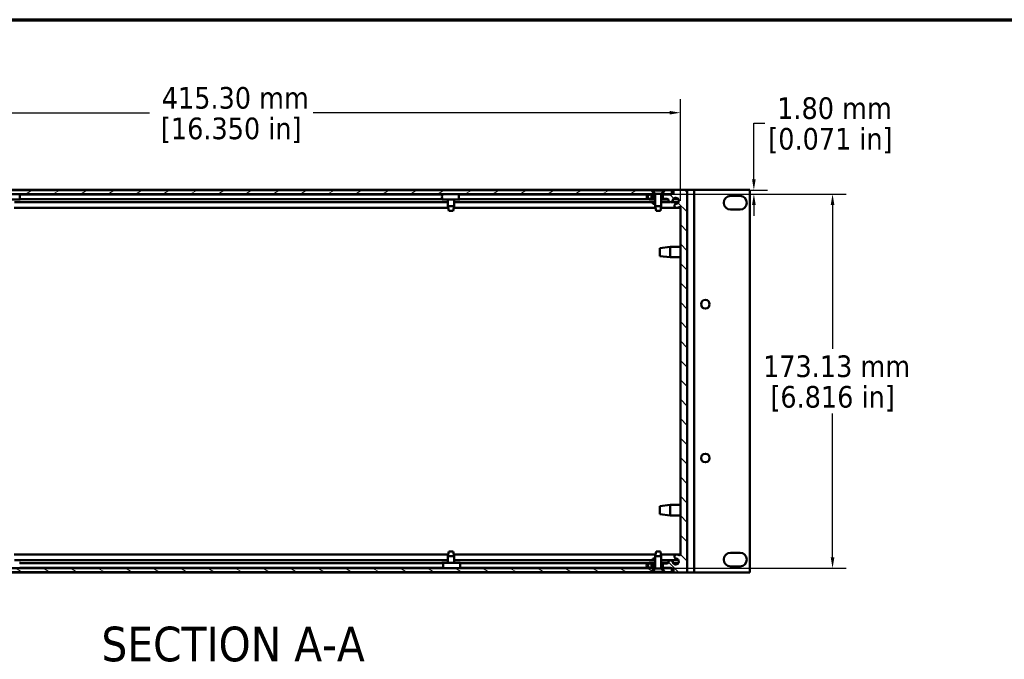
# Model space of a CAD drawing. Header units: millimetres. Extents: x 25 to 1702, y 51 to 1067.
# Tile 5 of 9: x 321 to 776, y 771 to 1067. Entities that reach past the tile are written whole.
import ezdxf

# ---------------------------------------------------------------- set-up
doc = ezdxf.new("R2010")
doc.units = ezdxf.units.MM
doc.header["$LTSCALE"] = 2
for name, color, linetype, lineweight in [('Border (ANSI)', 7, 'Continuous', 70), ('Dimension (ANSI)', 7, 'Continuous', 25), ('Hatch (ANSI)', 7, 'Continuous', 18), ('Symbol (ANSI)', 7, 'Continuous', 25), ('Visible (ANSI)', 7, 'Continuous', 50)]:
    doc.layers.add(name, color=color, linetype=linetype, lineweight=lineweight)
doc.styles.add('Label Text (ANSI)', font='tahoma.ttf')
doc.styles.add('Note Text (ANSI)', font='tahoma.ttf')
doc.dimstyles.new('Default - mm (ANSI)', dxfattribs={"dimscale": 2, "dimtxt": 5, "dimasz": 2.5, "dimexe": 3.175, "dimexo": 1.6002, "dimgap": 0.8, "dimtad": 0, "dimtih": 1, "dimtoh": 1, "dimrnd": 1e-08, "dimzin": 0, "dimdsep": 46, "dimtxsty": 'Note Text (ANSI)', "dimcen": 0.09, "dimdle": 10, "dimclrd": 256, "dimclre": 256, "dimclrt": 256, "dimadec": 1, "dimazin": 0, "dimtfac": 0.6096, "dimtofl": 0, "dimtmove": 0, "dimatfit": 3, "dimldrblk": 'Filled-1', "dimfxl": 1, "dimtolj": 1, "dimtzin": 0, "dimlwd": -1, "dimlwe": -1, "dimarcsym": 0})

# ---------------------------------------------------------------- blocks, each defined once
blk = doc.blocks.new('Borders Default Border')
at = {"layer": 'Border (ANSI)', "flags": 128}
blk.add_lwpolyline([(12.7, 25.4), (12.7, 533.4), (850.9, 533.4), (850.9, 25.4), (12.7, 25.4)], dxfattribs=at)
blk = doc.blocks.new('*D20')
at = {"layer": 'Defpoints', "color": 0, "transparency": 16777216}
for p in [(613.01, 987.91), (614.11, 986.11), (660.48, 986.11)]:
    blk.add_point(p, dxfattribs=at)
at = {"layer": 'Dimension (ANSI)', "transparency": 16777216}
for p, q in [((660.48, 992.91), (660.48, 1018.94)), ((660.48, 1018.94), (665.48, 1018.94)), ((616.21, 987.91), (666.83, 987.91)), ((617.31, 986.11), (666.83, 986.11)), ((660.48, 981.11), (660.48, 976.11))]:
    blk.add_line(p, q, dxfattribs=at)
for points in [[(659.65, 992.91), (661.32, 992.91), (660.48, 987.91)], [(659.65, 981.11), (661.32, 981.11), (660.48, 986.11)]]:
    blk.add_solid(points, dxfattribs=at)
at = {"layer": 'Dimension (ANSI)', "transparency": 16777216, "char_height": 10, "attachment_point": 5, "style": 'Note Text (ANSI)'}
for s, insert in [('\\A1; 1.80 mm', (695.89, 1025.77)), ('\\A1;[0.071 in]', (695.89, 1010.8))]:
    blk.add_mtext(s, dxfattribs=dict(at, insert=insert))
blk = doc.blocks.new('Filled-1')
at = {"color": 0}
for p, q in [((0, 0), (-1, 0.333)), ((-1, 0.333), (-1, -0.333)), ((-1, 0), (0, 0)), ((-1, -0.333), (0, 0))]:
    blk.add_line(p, q, dxfattribs=at)
at = {"color": 0, "flags": 128}
blk.add_lwpolyline([(-1, -0.333), (0, 0), (-1, 0.333), (-1, -0.333)], dxfattribs=at)
at = {"color": 0}
blk.add_solid([(-1, -0.333), (0, 0), (-1, 0.333), (-1, -0.333)], dxfattribs=at)
blk = doc.blocks.new('*D21')
at = {"layer": 'Defpoints', "color": 0, "transparency": 16777216}
for p in [(614.11, 986.11), (614.11, 812.98), (696.86, 812.98)]:
    blk.add_point(p, dxfattribs=at)
at = {"layer": 'Dimension (ANSI)', "transparency": 16777216}
for p, q in [((617.31, 986.11), (703.21, 986.11)), ((696.86, 981.11), (696.86, 914.49)), ((696.86, 817.98), (696.86, 884.59)), ((617.31, 812.98), (703.21, 812.98))]:
    blk.add_line(p, q, dxfattribs=at)
for points in [[(696.03, 981.11), (697.69, 981.11), (696.86, 986.11)], [(696.03, 817.98), (697.69, 817.98), (696.86, 812.98)]]:
    blk.add_solid(points, dxfattribs=at)
at = {"layer": 'Dimension (ANSI)', "transparency": 16777216, "char_height": 10, "attachment_point": 5, "style": 'Note Text (ANSI)'}
for s, insert in [('\\A1; 173.13 mm', (696.86, 906.35)), ('\\A1;[6.816 in]', (696.86, 891.4))]:
    blk.add_mtext(s, dxfattribs=dict(at, insert=insert))
blk = doc.blocks.new('*D22')
at = {"layer": 'Defpoints', "color": 0, "transparency": 16777216}
for p in [(626.48, 1023.74), (211.18, 979.74), (626.48, 979.74)]:
    blk.add_point(p, dxfattribs=at)
at = {"layer": 'Dimension (ANSI)', "transparency": 16777216}
for p, q in [((211.18, 982.94), (211.18, 1030.09)), ((626.48, 982.94), (626.48, 1030.09)), ((216.18, 1023.74), (380.96, 1023.74)), ((621.48, 1023.74), (456.7, 1023.74))]:
    blk.add_line(p, q, dxfattribs=at)
for points in [[(216.18, 1024.57), (216.18, 1022.91), (211.18, 1023.74)], [(621.48, 1024.57), (621.48, 1022.91), (626.48, 1023.74)]]:
    blk.add_solid(points, dxfattribs=at)
at = {"layer": 'Dimension (ANSI)', "transparency": 16777216, "char_height": 10, "attachment_point": 5, "style": 'Note Text (ANSI)'}
for s, insert in [('\\A1; 415.30 mm', (418.83, 1030.55)), ('\\A1;[16.350 in]', (418.83, 1015.6))]:
    blk.add_mtext(s, dxfattribs=dict(at, insert=insert))

msp = doc.modelspace()

# ---------------------------------------------------------------- hatches: boundary and pattern name
at = {"layer": 'Hatch (ANSI)'}
h = msp.add_hatch(dxfattribs=at)
h.set_pattern_fill('ANSI31', color=256, scale=50.8, angle=90, style=0)
h.set_pattern_definition([(135, (0, 0), (-4.490128, -4.490128), [])])
h.paths.add_polyline_path([(614.156, 813.221), (614.156, 815.221), (614.156, 815.253), (613.146, 815.253), (613.146, 815.221), (613.146, 813.221)])
h.paths.add_polyline_path([(614.156, 983.807), (614.156, 983.839), (614.156, 985.839), (613.146, 985.839), (613.146, 983.839), (613.146, 983.807)])
edge = h.paths.add_edge_path()
edge.add_line((623.306, 812.84), (623.306, 811.011))
edge.add_line((623.306, 811.011), (629.656, 811.011))
edge.add_line((629.656, 811.011), (629.656, 988.049))
edge.add_line((629.656, 988.049), (623.306, 988.049))
edge.add_line((623.306, 988.049), (623.306, 986.22))
edge.add_line((623.306, 986.22), (622.556, 986.22))
edge.add_line((622.556, 986.22), (622.036, 986.22))
edge.add_line((622.036, 986.22), (622.036, 986.108))
edge.add_line((622.036, 986.108), (622.036, 985.839))
edge.add_line((622.036, 985.839), (620.337, 985.839))
edge.add_line((620.337, 985.839), (618.356, 985.839))
edge.add_line((618.356, 985.839), (618.356, 983.839))
edge.add_line((618.356, 983.839), (618.356, 983.807))
edge.add_line((618.356, 983.807), (620.337, 983.807))
edge.add_line((620.337, 983.807), (620.645, 983.807))
edge.add_ellipse((620.645, 983.426), major_axis=(0, 0.381), ratio=1, start_angle=267.54327, end_angle=360, ccw=False)
edge.add_ellipse((621.99, 983.368), major_axis=(-0.964, 0.041), ratio=1, start_angle=0, end_angle=173.33968)
edge.add_ellipse((624.322, 982.994), major_axis=(-1.379, 0.221), ratio=1, start_angle=108.23411, end_angle=360, ccw=False)
edge.add_ellipse((624.697, 980.662), major_axis=(-0.153, 0.953), ratio=1, start_angle=0, end_angle=180)
edge.add_ellipse((624.322, 982.994), major_axis=(0.527, -3.285), ratio=1, start_angle=0, end_angle=19.53257)
edge.add_ellipse((626.1, 979.74), major_axis=(-0.183, 0.334), ratio=1, start_angle=241.35038, end_angle=360, ccw=False)
edge.add_line((626.481, 979.74), (626.481, 819.32))
edge.add_ellipse((626.1, 819.32), major_axis=(0.381, 0), ratio=1, start_angle=241.35038, end_angle=360, ccw=False)
edge.add_ellipse((624.322, 816.066), major_axis=(1.595, 2.92), ratio=1, start_angle=0, end_angle=19.53257)
edge.add_ellipse((624.697, 818.398), major_axis=(0.153, 0.953), ratio=1, start_angle=0, end_angle=180)
edge.add_ellipse((624.322, 816.066), major_axis=(0.221, 1.379), ratio=1, start_angle=108.23411, end_angle=360, ccw=False)
edge.add_ellipse((621.99, 815.692), major_axis=(0.953, 0.153), ratio=1, start_angle=0, end_angle=173.33968)
edge.add_ellipse((620.645, 815.634), major_axis=(0.381, 0.016), ratio=1, start_angle=267.54327, end_angle=360, ccw=False)
edge.add_line((620.645, 815.253), (620.344, 815.253))
edge.add_line((620.344, 815.253), (618.356, 815.253))
edge.add_line((618.356, 815.253), (618.356, 815.221))
edge.add_line((618.356, 815.221), (618.356, 813.221))
edge.add_line((618.356, 813.221), (620.344, 813.221))
edge.add_line((620.344, 813.221), (622.036, 813.221))
edge.add_line((622.036, 813.221), (622.036, 812.978))
edge.add_line((622.036, 812.978), (622.036, 812.84))
edge.add_line((622.036, 812.84), (622.556, 812.84))
edge.add_line((622.556, 812.84), (623.306, 812.84))
h = msp.add_hatch(dxfattribs=at)
h.set_pattern_fill('ANSI31', color=256, scale=50.8, angle=-15, style=0)
h.set_pattern_definition([(30, (0, 0), (-3.175, 5.49926), [])])
h.paths.add_polyline_path([(614.106, 986.643), (613.006, 987.908), (224.656, 987.908), (223.556, 986.643), (223.556, 986.108), (614.106, 986.108)])
h.paths.add_polyline_path([(622.556, 986.108), (622.556, 986.22), (622.556, 987.908), (619.506, 987.908), (618.406, 986.643), (618.406, 986.108), (622.036, 986.108)])
h.paths.add_polyline_path([(215.106, 987.908), (215.106, 986.22), (215.106, 986.108), (215.626, 986.108), (219.256, 986.108), (219.256, 986.643), (218.156, 987.908)])
h = msp.add_hatch(dxfattribs=at)
h.set_pattern_fill('ANSI31', color=256, scale=50.8, angle=15, style=0)
h.set_pattern_definition([(60, (0, 0), (-5.49926, 3.175), [])])
h.paths.add_polyline_path([(618.256, 986.095), (618.256, 985.839), (618.356, 985.839), (620.337, 985.839), (620.337, 986.095)])
h.paths.add_polyline_path([(617.679, 983.839), (617.679, 983.583), (620.337, 983.583), (620.337, 983.807), (620.337, 983.839), (618.356, 983.839)])
edge = h.paths.add_edge_path()
edge.add_line((614.834, 983.839), (614.834, 983.583))
edge.add_line((614.834, 983.583), (612.175, 983.583))
edge.add_ellipse((612.175, 984.839), major_axis=(-1.258, 0), ratio=0.9985719, start_angle=270, end_angle=450, ccw=False)
edge.add_line((612.175, 986.095), (614.256, 986.095))
edge.add_line((614.256, 986.095), (614.256, 985.839))
edge.add_line((614.256, 985.839), (614.156, 985.839))
edge.add_line((614.156, 985.839), (613.146, 985.839))
edge.add_line((613.146, 985.839), (612.175, 985.839))
edge.add_ellipse((612.175, 984.839), major_axis=(1.001, 0), ratio=0.9985719, start_angle=90, end_angle=270)
edge.add_line((612.175, 983.839), (613.146, 983.839))
edge.add_line((613.146, 983.839), (614.156, 983.839))
edge.add_line((614.156, 983.839), (614.834, 983.839))
h = msp.add_hatch(dxfattribs=at)
h.set_pattern_fill('ANSI31', color=256, scale=50.8, angle=75, style=0)
h.set_pattern_definition([(120, (0, 0), (-5.49926, -3.175), [])])
h.paths.add_polyline_path([(618.256, 813.221), (618.256, 812.965), (618.406, 812.965), (620.344, 812.965), (620.344, 812.978), (620.344, 813.221), (618.356, 813.221)])
h.paths.add_polyline_path([(617.679, 815.221), (617.679, 815.477), (620.344, 815.477), (620.344, 815.253), (620.344, 815.221), (618.356, 815.221)])
edge = h.paths.add_edge_path()
edge.add_line((614.834, 815.221), (614.834, 815.477))
edge.add_line((614.834, 815.477), (612.169, 815.477))
edge.add_ellipse((612.169, 814.221), major_axis=(-1.26, 0), ratio=0.9969945, start_angle=270, end_angle=441.74966)
edge.add_ellipse((612.169, 814.221), major_axis=(-1.26, 0), ratio=0.9969945, start_angle=81.74966, end_angle=90)
edge.add_line((612.169, 812.965), (614.106, 812.965))
edge.add_line((614.106, 812.965), (614.256, 812.965))
edge.add_line((614.256, 812.965), (614.256, 813.221))
edge.add_line((614.256, 813.221), (614.156, 813.221))
edge.add_line((614.156, 813.221), (613.146, 813.221))
edge.add_line((613.146, 813.221), (612.169, 813.221))
edge.add_ellipse((612.169, 814.221), major_axis=(1.003, 0), ratio=0.9969945, start_angle=90, end_angle=270, ccw=False)
edge.add_line((612.169, 815.221), (613.146, 815.221))
edge.add_line((613.146, 815.221), (614.156, 815.221))
edge.add_line((614.156, 815.221), (614.834, 815.221))
h = msp.add_hatch(dxfattribs=at)
h.set_pattern_fill('ANSI31', color=256, scale=50.8, angle=105, style=0)
h.set_pattern_definition([(150, (0, 0), (-3.175, -5.49926), [])])
h.paths.add_polyline_path([(613.006, 811.178), (614.106, 812.443), (614.106, 812.965), (614.106, 812.978), (611.988, 812.978), (225.481, 812.978), (223.556, 812.978), (223.556, 812.965), (223.556, 812.443), (224.656, 811.178)])
h.paths.add_polyline_path([(622.556, 811.178), (622.556, 812.84), (622.556, 812.978), (622.036, 812.978), (620.344, 812.978), (618.406, 812.978), (618.406, 812.965), (618.406, 812.443), (619.506, 811.178)])
h.paths.add_polyline_path([(215.106, 812.978), (215.106, 812.84), (215.106, 811.178), (218.156, 811.178), (219.256, 812.443), (219.256, 812.965), (219.256, 812.978), (217.151, 812.978), (215.626, 812.978)])

# ---------------------------------------------------------------- linework, layer by layer
at = {"layer": 'Visible (ANSI)'}
for p, q in [((211.181, 988.062), (626.481, 988.062)), ((629.656, 988.049), (623.306, 988.049)), ((623.306, 988.049), (623.306, 986.22)), ((626.481, 988.049), (626.481, 988.062)), ((629.656, 988.059), (630.831, 988.059)), ((629.656, 988.059), (629.656, 988.049)), ((629.656, 811.011), (629.656, 988.049)), ((632.831, 988.059), (630.831, 988.059)), ((632.831, 988.059), (633.831, 988.059)), ((632.831, 988.059), (632.831, 811.021)), ((633.831, 988.059), (658.661, 988.059)), ((658.661, 988.059), (658.661, 811.021)), ((223.556, 986.108), (614.106, 986.108)), ((613.006, 987.908), (224.656, 987.908)), ((313.244, 983.596), (321.093, 983.596)), ((321.109, 985.852), (321.093, 985.852)), ((321.093, 983.852), (321.109, 983.852)), ((321.219, 983.596), (321.093, 983.596)), ((321.109, 985.852), (516.296, 985.852)), ((321.109, 983.82), (516.298, 983.82)), ((321.219, 986.108), (321.219, 985.852)), ((321.219, 983.82), (321.219, 983.596)), ((516.329, 983.596), (524.172, 983.596)), ((519.009, 983.596), (519.009, 980.491)), ((521.854, 983.596), (521.854, 980.491)), ((524.222, 985.852), (524.172, 985.852)), ((524.172, 983.852), (524.222, 983.852)), ((524.533, 983.596), (524.172, 983.596)), ((524.222, 985.852), (611.432, 985.852)), ((524.222, 983.82), (611.44, 983.82)), ((524.533, 986.108), (524.533, 985.852)), ((524.533, 983.82), (524.533, 983.596)), ((614.256, 986.095), (612.175, 986.095)), ((612.175, 985.839), (614.256, 985.839)), ((614.834, 983.839), (612.175, 983.839)), ((612.175, 983.583), (614.834, 983.583)), ((614.106, 986.643), (613.006, 987.908)), ((613.006, 987.908), (613.542, 987.908)), ((614.156, 985.839), (613.146, 985.839)), ((613.146, 985.839), (613.146, 983.807)), ((613.146, 983.807), (614.156, 983.807)), ((613.542, 987.908), (618.971, 987.908)), ((613.542, 987.908), (613.542, 987.746)), ((613.542, 987.746), (618.971, 987.746)), ((614.834, 986.206), (613.542, 987.746)), ((614.106, 986.108), (614.106, 986.643)), ((614.468, 986.643), (614.106, 986.643)), ((614.834, 986.108), (614.106, 986.108)), ((614.156, 983.807), (614.156, 985.839)), ((614.256, 985.839), (614.256, 986.095)), ((614.256, 986.095), (614.834, 986.095)), ((614.834, 985.839), (614.256, 985.839)), ((614.834, 986.206), (617.679, 986.206)), ((614.834, 986.206), (614.834, 980.491)), ((617.679, 986.206), (618.971, 987.746)), ((617.679, 986.206), (617.679, 980.491)), ((618.406, 986.108), (617.679, 986.108)), ((617.679, 986.095), (618.256, 986.095)), ((618.256, 985.839), (617.679, 985.839)), ((620.337, 983.839), (617.679, 983.839)), ((617.679, 983.583), (620.337, 983.583)), ((618.406, 986.643), (618.045, 986.643)), ((618.256, 986.095), (618.256, 985.839)), ((620.337, 986.095), (618.256, 986.095)), ((618.256, 985.839), (620.337, 985.839)), ((622.036, 985.839), (618.356, 985.839)), ((618.356, 985.839), (618.356, 983.807)), ((618.356, 983.807), (620.645, 983.807)), ((619.506, 987.908), (618.406, 986.643)), ((618.406, 986.643), (618.406, 986.108)), ((618.406, 986.108), (622.556, 986.108)), ((618.971, 987.908), (618.971, 987.746)), ((618.971, 987.908), (619.506, 987.908)), ((622.556, 987.908), (619.506, 987.908)), ((620.337, 985.839), (620.337, 986.095)), ((620.535, 986.095), (620.337, 986.095)), ((620.337, 983.583), (620.337, 983.839)), ((620.535, 983.583), (620.337, 983.583)), ((620.535, 985.839), (620.535, 986.095)), ((620.535, 985.852), (622.036, 985.852)), ((620.535, 983.583), (620.535, 983.807)), ((623.306, 986.22), (622.036, 986.22)), ((622.036, 986.22), (622.036, 985.839)), ((622.556, 986.108), (622.556, 987.908)), ((622.556, 987.908), (623.306, 987.908)), ((623.196, 983.82), (625.449, 983.82)), ((649.696, 985.265), (654.066, 985.265)), ((519.164, 979.709), (318.498, 979.709)), ((519.009, 982.416), (318.654, 982.416)), ((519.009, 980.491), (521.854, 980.491)), ((519.428, 978.383), (519.009, 980.491)), ((521.435, 978.383), (521.854, 980.491)), ((614.989, 979.709), (521.698, 979.709)), ((614.834, 982.416), (521.854, 982.416)), ((613.781, 981.648), (613.781, 982.416)), ((613.781, 981.648), (614.543, 981.564)), ((614.834, 980.491), (617.679, 980.491)), ((615.253, 978.383), (614.834, 980.491)), ((617.26, 978.383), (617.679, 980.491)), ((624.539, 979.709), (617.523, 979.709)), ((621.832, 982.416), (617.679, 982.416)), ((625.594, 982.416), (622.148, 982.416)), ((626.481, 979.709), (624.854, 979.709)), ((626.481, 979.74), (626.481, 819.32)), ((654.066, 978.915), (649.696, 978.915)), ((521.435, 978.383), (519.428, 978.383)), ((617.26, 978.383), (615.253, 978.383)), ((616.956, 961.135), (621.731, 961.668)), ((616.956, 957.375), (616.956, 961.135)), ((621.731, 961.668), (621.731, 956.842)), ((626.481, 961.668), (621.731, 961.668)), ((616.956, 957.375), (621.731, 956.842)), ((626.481, 956.842), (621.731, 956.842)), ((616.956, 841.704), (621.731, 842.237)), ((621.731, 842.237), (621.731, 837.411)), ((626.481, 842.237), (621.731, 842.237)), ((616.956, 837.945), (616.956, 841.704)), ((616.956, 837.945), (621.731, 837.411)), ((626.481, 837.411), (621.731, 837.411)), ((519.428, 820.703), (519.009, 818.595)), ((519.428, 820.703), (521.435, 820.703)), ((521.435, 820.703), (521.854, 818.595)), ((615.253, 820.703), (614.834, 818.595)), ((615.253, 820.703), (617.26, 820.703)), ((617.26, 820.703), (617.679, 818.595)), ((649.696, 820.165), (654.066, 820.165)), ((318.498, 819.377), (519.164, 819.377)), ((318.654, 816.67), (519.009, 816.67)), ((320.959, 815.49), (321.344, 815.49)), ((321.013, 815.266), (516.702, 815.266)), ((321.344, 815.49), (321.344, 815.266)), ((516.247, 815.266), (516.247, 815.49)), ((516.247, 815.49), (516.782, 815.49)), ((516.782, 815.234), (516.702, 815.234)), ((524.615, 815.49), (516.782, 815.49)), ((521.854, 818.595), (519.009, 818.595)), ((519.009, 815.49), (519.009, 818.595)), ((521.698, 819.377), (614.989, 819.377)), ((521.854, 815.49), (521.854, 818.595)), ((521.854, 816.67), (614.834, 816.67)), ((524.662, 815.266), (611.47, 815.266)), ((614.834, 815.477), (612.169, 815.477)), ((612.169, 815.221), (614.834, 815.221)), ((614.156, 815.253), (613.146, 815.253)), ((613.146, 815.253), (613.146, 813.221)), ((613.781, 817.412), (614.78, 817.522)), ((613.781, 816.67), (613.781, 817.412)), ((614.156, 813.221), (614.156, 815.253)), ((617.679, 818.595), (614.834, 818.595)), ((614.834, 812.88), (614.834, 818.595)), ((617.523, 819.377), (626.481, 819.377)), ((617.679, 812.88), (617.679, 818.595)), ((617.679, 816.67), (625.582, 816.67)), ((620.344, 815.477), (617.679, 815.477)), ((617.679, 815.221), (620.344, 815.221)), ((620.645, 815.253), (618.356, 815.253)), ((618.356, 815.253), (618.356, 813.221)), ((620.344, 815.221), (620.344, 815.477)), ((620.344, 815.477), (620.623, 815.477)), ((620.623, 815.253), (620.623, 815.477)), ((620.623, 815.266), (620.744, 815.266)), ((623.177, 815.266), (625.467, 815.266)), ((214.356, 811.024), (623.306, 811.024)), ((614.106, 812.978), (223.556, 812.978)), ((224.656, 811.178), (613.006, 811.178)), ((321.013, 813.234), (516.702, 813.234)), ((321.344, 813.234), (321.344, 812.978)), ((516.247, 812.978), (516.247, 813.234)), ((516.702, 813.234), (516.782, 813.234)), ((524.665, 813.234), (611.39, 813.234)), ((614.256, 813.221), (612.169, 813.221)), ((612.169, 812.965), (614.256, 812.965)), ((612.337, 813.234), (613.146, 813.234)), ((613.006, 811.178), (614.106, 812.443)), ((613.542, 811.178), (613.006, 811.178)), ((613.146, 813.221), (614.156, 813.221)), ((614.834, 812.88), (613.542, 811.34)), ((618.971, 811.34), (613.542, 811.34)), ((613.542, 811.178), (613.542, 811.34)), ((618.971, 811.178), (613.542, 811.178)), ((614.106, 812.443), (614.106, 812.978)), ((614.106, 812.443), (614.468, 812.443)), ((614.256, 812.965), (614.256, 813.221)), ((614.256, 813.221), (614.834, 813.221)), ((614.834, 812.965), (614.256, 812.965)), ((617.679, 812.88), (614.834, 812.88)), ((617.679, 813.221), (618.256, 813.221)), ((618.256, 812.965), (617.679, 812.965)), ((617.679, 812.88), (618.971, 811.34)), ((618.045, 812.443), (618.406, 812.443)), ((618.256, 813.221), (618.256, 812.965)), ((620.344, 813.221), (618.256, 813.221)), ((618.256, 812.965), (620.344, 812.965)), ((618.356, 813.221), (622.036, 813.221)), ((622.556, 812.978), (618.406, 812.978)), ((618.406, 812.978), (618.406, 812.443)), ((618.406, 812.443), (619.506, 811.178)), ((618.971, 811.178), (618.971, 811.34)), ((619.506, 811.178), (618.971, 811.178)), ((619.506, 811.178), (622.556, 811.178)), ((620.344, 812.965), (620.344, 813.221)), ((620.623, 812.978), (620.623, 813.221)), ((622.036, 813.221), (622.036, 812.84)), ((622.036, 812.84), (623.306, 812.84)), ((622.556, 811.178), (622.556, 812.978)), ((623.306, 811.178), (622.556, 811.178)), ((623.306, 812.84), (623.306, 811.011)), ((623.306, 811.011), (629.656, 811.011)), ((629.656, 811.021), (630.831, 811.021)), ((632.831, 811.021), (630.831, 811.021)), ((632.831, 811.021), (633.831, 811.021)), ((633.831, 811.021), (658.661, 811.021)), ((654.066, 813.815), (649.696, 813.815))]:
    msp.add_line(p, q, dxfattribs=at)
for centre in [(638.038, 935.1), (638.038, 863.98)]:
    msp.add_circle(centre, 1.994, dxfattribs=at)
for centre, radius, start, end in [((620.645, 983.426), 0.381, 357.54327, 90), ((621.99, 983.368), 0.965, 177.54327, 350.88295), ((624.322, 982.994), 1.397, 279.11705, 170.88295), ((649.696, 982.09), 3.175, 90, 270), ((654.066, 982.09), 3.175, 270, 90), ((624.697, 980.662), 0.965, 99.11705, 279.11705), ((624.322, 982.994), 3.327, 279.11705, 298.64962), ((626.1, 979.74), 0.381, 0, 118.64962), ((649.696, 816.99), 3.175, 90, 270), ((654.066, 816.99), 3.175, 270, 90), ((620.645, 815.634), 0.381, 270, 2.45673), ((621.99, 815.692), 0.965, 9.11705, 182.45673), ((624.322, 816.066), 1.397, 189.11705, 80.88295), ((624.697, 818.398), 0.965, 80.88295, 260.88295), ((624.322, 816.066), 3.327, 61.35038, 80.88295), ((626.1, 819.32), 0.381, 241.35038, 0)]:
    msp.add_arc(centre, radius, start, end, dxfattribs=at)
for centre, major_axis, ratio, start_param, end_param in [((321.093, 984.852), (0, -1.256), 0.0154189, 3.1415927, 6.2831853), ((321.093, 984.852), (0, 1), 0.0154189, 0, 3.1415927), ((516.329, 984.852), (0, 1.256), 0.0443544, 0, 3.1415927), ((524.172, 984.852), (0, -1.256), 0.0443544, 3.1415927, 6.2831853), ((524.172, 984.852), (0, 1), 0.0443544, 0, 3.1415927), ((612.175, 984.839), (-1.258, 0), 0.9985719, 4.712389, 7.8539816), ((612.175, 984.839), (1.001, 0), 0.9985719, 1.5707963, 4.712389), ((612.397, 984.839), (0, -1), 0.9985719, 3.1415927, 6.2831853), ((516.782, 814.234), (0, 1.256), 0.0656728, 3.1415927, 6.2831853), ((516.782, 814.234), (0, -1), 0.0656728, 0, 3.1415927), ((524.615, 814.234), (0, -1.256), 0.0656728, 0, 3.1415927), ((612.169, 814.221), (-1.26, 0), 0.9969945, 4.712389, 7.8539816), ((612.169, 814.221), (1.003, 0), 0.9969945, 1.5707963, 4.712389), ((612.498, 814.221), (0, -1), 0.9969945, 3.1415927, 6.2831853)]:
    msp.add_ellipse(centre, major_axis=major_axis, ratio=ratio, start_param=start_param, end_param=end_param, dxfattribs=at)

# ---------------------------------------------------------------- block references
at = {"xscale": 2, "yscale": 2, "zscale": 2}
msp.add_blockref('Borders Default Border', (0, 0), dxfattribs=at)

# ---------------------------------------------------------------- texts
at = {"layer": 'Symbol (ANSI)', "insert": (358.788, 769.618), "char_height": 16, "attachment_point": 7, "style": 'Label Text (ANSI)'}
msp.add_mtext('SECTION A-A', dxfattribs=at)

# ---------------------------------------------------------------- dimensions: what is measured, and where the dimension line sits
at = {"layer": 'Dimension (ANSI)'}
dim = msp.add_linear_dim(base=(626.481, 1023.74), p1=(211.181, 979.74), p2=(626.481, 979.74), text=' <> mm\\X[16.350 in]', dimstyle='Default - mm (ANSI)', override={"dimgap": 0.8, "dimtih": 0, "dimtoh": 0, "dimdec": 2, "dimpost": '', "dimtol": 0, "dimlim": 0, "dimtp": 0, "dimtm": 0, "dimtdec": 2, "dimatfit": 1}, dxfattribs=at)
dim.commit()
dim.dimension.update_dxf_attribs({"geometry": '*D22', "text_midpoint": (418.831, 1023.74), "dimtype": 160})
for base, p1, p2, angle, text, picture, middle in [((660.482, 986.108), (613.006, 987.908), (614.106, 986.108), 90, ' <> mm\\X[0.071 in]', '*D20', (695.887, 1018.944)), ((696.86, 812.978), (614.106, 986.108), (614.106, 812.978), 270, ' <> mm\\X[6.816 in]', '*D21', (696.86, 899.543))]:
    dim = msp.add_linear_dim(base=base, p1=p1, p2=p2, angle=angle, text=text, dimstyle='Default - mm (ANSI)', override={"dimgap": 0.8, "dimdec": 2, "dimpost": '', "dimtol": 0, "dimlim": 0, "dimtp": 0, "dimtm": 0, "dimtdec": 2, "dimatfit": 1}, dxfattribs=at)
    dim.commit()
    dim.dimension.update_dxf_attribs({"geometry": picture, "text_midpoint": middle, "dimtype": 160})

doc.saveas('drawing.dxf')
